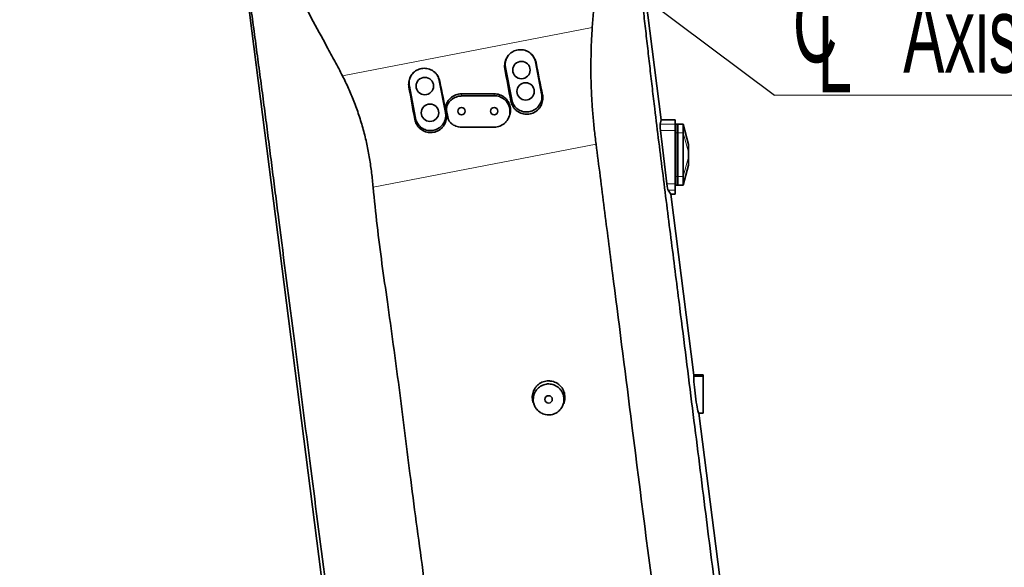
# Model space of a CAD drawing. Header units: millimetres. Extents: x 0 to 11920, y 0 to 8400.
# Tile 21 of 56: x 2725 to 3630, y 6206 to 6710. Entities that reach past the tile are written whole.
import ezdxf

# ---------------------------------------------------------------- set-up
doc = ezdxf.new("R2010")
doc.units = ezdxf.units.MM
doc.header["$LTSCALE"] = 20
doc.styles.add('SLDTEXTSTYLE0', font='TXT', dxfattribs={"width": 0.605})
doc.dimstyles.new('SLDDIMSTYLE0', dxfattribs={"dimtxt": 70, "dimasz": 70, "dimexe": 0, "dimexo": 0.0625, "dimgap": 17.5, "dimtad": 1, "dimdec": 1, "dimrnd": 1e-09, "dimzin": 12, "dimdsep": 46, "dimtxsty": 'SLDTEXTSTYLE0', "dimsah": 1, "dimcen": 0.09, "dimadec": 0, "dimazin": 3, "dimtfac": 1, "dimtofl": 0, "dimtmove": 0, "dimatfit": 3, "dimfxl": 1, "dimfrac": 2, "dimtolj": 1, "dimtzin": 12, "dimarcsym": 0})
doc.dimstyles.new('SLDDIMSTYLE1', dxfattribs={"dimtxt": 70, "dimasz": 70, "dimexe": 0, "dimexo": 0.0625, "dimgap": 17.5, "dimtad": 1, "dimdec": 0, "dimrnd": 1e-09, "dimzin": 12, "dimdsep": 46, "dimtxsty": 'SLDTEXTSTYLE0', "dimsah": 1, "dimcen": 0.09, "dimadec": 0, "dimazin": 3, "dimtfac": 1, "dimtofl": 0, "dimtmove": 0, "dimatfit": 3, "dimfxl": 1, "dimfrac": 2, "dimtolj": 1, "dimtzin": 12, "dimarcsym": 0})
doc.dimstyles.new('SLDDIMSTYLE2', dxfattribs={"dimtxt": 0.18, "dimasz": 70, "dimexe": 0, "dimexo": 0.0625, "dimgap": 0, "dimtad": 0, "dimtih": 1, "dimtoh": 1, "dimdec": 0, "dimrnd": 1e-09, "dimzin": 0, "dimdsep": 46, "dimtxsty": 'Standard', "dimsah": 1, "dimcen": 0.09, "dimadec": 0, "dimazin": 0, "dimtfac": 70, "dimtdec": 0, "dimtofl": 0, "dimtmove": 0, "dimatfit": 3, "dimfxl": 1, "dimfrac": 2, "dimtolj": 1, "dimtzin": 0, "dimarcsym": 0})
doc.dimstyles.new('SLDDIMSTYLE3', dxfattribs={"dimtxt": 70, "dimasz": 70, "dimexe": 0, "dimexo": 0.0625, "dimgap": 17.5, "dimtad": 1, "dimdec": 1, "dimrnd": 1e-09, "dimzin": 12, "dimdsep": 46, "dimtxsty": 'SLDTEXTSTYLE0', "dimsah": 1, "dimcen": 0.09, "dimse1": 1, "dimsd1": 1, "dimadec": 0, "dimazin": 3, "dimtfac": 1, "dimtofl": 0, "dimtmove": 0, "dimatfit": 3, "dimfxl": 1, "dimfrac": 2, "dimtolj": 1, "dimtzin": 12, "dimarcsym": 0})

# ---------------------------------------------------------------- blocks, each defined once
blk = doc.blocks.new('_D')
at = {"color": 7, "linetype": 'Continuous', "lineweight": 0}
for p, q in [((3094.23, 6880.37), (1891.48, 6880.37)), ((1921.48, 6880.37), (1921.48, 5735.37)), ((3094.23, 5735.37), (1891.48, 5735.37))]:
    blk.add_line(p, q, dxfattribs=at)
at = {"color": 7, "linetype": 'Continuous', "lineweight": 18}
for points in [[(1921.48, 6880.37), (1911.48, 6810.37), (1931.48, 6810.37)], [(1921.48, 5735.37), (1931.48, 5805.37), (1911.48, 5805.37)]]:
    blk.add_solid(points, dxfattribs=at)
at = {"color": 7, "linetype": 'Continuous', "lineweight": 18, "insert": (1831.25, 6200.93), "char_height": 70, "attachment_point": 1, "rotation": 90, "style": 'SLDTEXTSTYLE0'}
blk.add_mtext('1145', dxfattribs=at)
blk = doc.blocks.new('_D_3')
at = {"color": 7, "linetype": 'Continuous', "lineweight": 0}
for p, q in [((2883.23, 7276.52), (1736.46, 7276.52)), ((1766.46, 7276.52), (1766.46, 4955.37)), ((2388.89, 4955.37), (1736.46, 4955.37))]:
    blk.add_line(p, q, dxfattribs=at)
at = {"color": 7, "linetype": 'Continuous', "lineweight": 18}
for points in [[(1766.46, 7276.52), (1756.46, 7206.52), (1776.46, 7206.52)], [(1766.46, 4955.37), (1776.46, 5025.37), (1756.46, 5025.37)]]:
    blk.add_solid(points, dxfattribs=at)
at = {"color": 7, "linetype": 'Continuous', "lineweight": 18, "insert": (1676.23, 6009), "char_height": 70, "attachment_point": 1, "rotation": 90, "style": 'SLDTEXTSTYLE0'}
blk.add_mtext('2321', dxfattribs=at)
blk = doc.blocks.new('SW_SYMBOL_MOD_CL')
at = {"color": 0, "linetype": 'Continuous', "lineweight": 0, "char_height": 15515, "attachment_point": 5, "style": 'SLDTEXTSTYLE0'}
for s, insert in [('C', (8000, 12000)), ('L', (12000, 6000))]:
    blk.add_mtext(s, dxfattribs=dict(at, insert=insert))
blk = doc.blocks.new('SW_NOTE_0_1')
at = {"color": 0, "linetype": 'Continuous', "lineweight": 0}
for p, q in [((0, 0), (331.11, 0)), ((331.11, 0), (0, 0)), ((0, 0), (331.11, 0)), ((331.11, 0), (0, 0)), ((0, 0), (331.11, 0)), ((331.11, 0), (0, 0))]:
    blk.add_line(p, q, dxfattribs=at)
at = {"color": 0, "linetype": 'Continuous', "lineweight": 0, "xscale": 0.0045117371, "yscale": 0.0045117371, "zscale": 0.0045117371}
blk.add_blockref('SW_SYMBOL_MOD_CL', (1.22, 10.69), dxfattribs=at)
at = {"color": 0, "linetype": 'Continuous', "lineweight": 0, "insert": (118.28, 90.81), "char_height": 70, "attachment_point": 1, "style": 'SLDTEXTSTYLE0'}
blk.add_mtext('Axis 3', dxfattribs=at)
blk = doc.blocks.new('_D_12')
at = {"color": 7, "linetype": 'Continuous', "lineweight": 0}
for p, q in [((4690.73, 6238.51), (4690.73, 6397.38)), ((4690.73, 6367.38), (4220.12, 6367.38))]:
    blk.add_line(p, q, dxfattribs=at)
at = {"color": 7, "linetype": 'Continuous', "lineweight": 18}
blk.add_solid([(4690.73, 6367.38), (4620.73, 6377.38), (4620.73, 6357.38)], dxfattribs=at)
at = {"color": 7, "linetype": 'Continuous', "lineweight": 18, "insert": (4220.12, 6457.61), "char_height": 70, "attachment_point": 1, "style": 'SLDTEXTSTYLE0'}
blk.add_mtext('1878,5', dxfattribs=at)
blk = doc.blocks.new('_D_13')
at = {"color": 7, "linetype": 'Continuous', "lineweight": 0}
for p, q in [((4690.73, 6238.51), (4690.73, 6547.11)), ((4690.73, 6517.11), (4207.44, 6517.11))]:
    blk.add_line(p, q, dxfattribs=at)
at = {"color": 7, "linetype": 'Continuous', "lineweight": 18}
for centre, start, end in [((4327.55, 6570.83), 153.43495, 206.56505), ((4406.79, 6570.83), 333.43495, 26.56505)]:
    blk.add_arc(centre, 120.11, start, end, dxfattribs=at)
blk.add_solid([(4690.73, 6517.11), (4620.73, 6527.11), (4620.73, 6507.11)], dxfattribs=at)
at = {"color": 7, "linetype": 'Continuous', "lineweight": 18, "insert": (4220.12, 6607.34), "char_height": 70, "attachment_point": 1, "style": 'SLDTEXTSTYLE0'}
blk.add_mtext('1992,5', dxfattribs=at)

msp = doc.modelspace()

# ---------------------------------------------------------------- linework, layer by layer
at = {"color": 7, "linetype": 'Continuous', "lineweight": 35}
for p, q in [((3278.27, 6903.35), (3314.78, 6617.37)), ((3016.9, 6084.19), (2918.19, 6857.39)), ((3204.8, 6641.31), (3199.08, 6670.76)), ((3171.59, 6665.42), (3177.31, 6635.97)), ((3116.45, 6624.14), (3110.73, 6653.59)), ((3083.24, 6648.25), (3088.97, 6618.8)), ((3118.94, 6618.33), (3118.06, 6620.75)), ((3118.87, 6618.32), (3119.37, 6617.26)), ((3174.31, 6618.96), (3174.76, 6619.89)), ((3313.74, 6613.47), (3314.78, 6617.37)), ((3327.43, 6617.37), (3314.78, 6617.37)), ((3327.43, 6617.37), (3327.43, 6613.47)), ((3319.94, 6558.69), (3314.11, 6607.56)), ((3327.43, 6613.47), (3327.43, 6607.56)), ((3327.43, 6613.37), (3329.43, 6613.37)), ((3327.43, 6607.56), (3327.43, 6558.69)), ((3329.43, 6605.37), (3329.43, 6613.37)), ((3329.43, 6613.24), (3329.93, 6613.37)), ((3334.93, 6613.37), (3329.93, 6613.37)), ((3329.93, 6613.37), (3329.93, 6605.37)), ((3339.93, 6594.87), (3334.93, 6613.37)), ((3334.93, 6613.37), (3334.93, 6605.37)), ((3329.43, 6565.37), (3329.43, 6605.37)), ((3329.93, 6605.37), (3329.93, 6565.37)), ((3334.93, 6605.37), (3334.93, 6565.37)), ((3339.93, 6594.87), (3339.93, 6594.62)), ((3339.93, 6594.62), (3339.93, 6587.55)), ((3339.93, 6587.55), (3339.93, 6583.19)), ((3339.93, 6583.19), (3339.93, 6576.12)), ((3334.93, 6557.37), (3339.93, 6575.87)), ((3339.93, 6576.12), (3339.93, 6575.87)), ((3329.43, 6557.37), (3329.43, 6565.37)), ((3329.93, 6565.37), (3329.93, 6557.37)), ((3334.93, 6565.37), (3334.93, 6557.37)), ((3323.5, 6549.06), (3321.01, 6552.73)), ((3327.43, 6558.69), (3327.43, 6552.73)), ((3327.43, 6557.37), (3329.43, 6557.37)), ((3327.43, 6552.73), (3327.43, 6549.06)), ((3329.43, 6557.5), (3329.93, 6557.37)), ((3334.93, 6557.37), (3329.93, 6557.37)), ((3323.5, 6549.06), (3344.75, 6382.62)), ((3327.43, 6549.06), (3323.5, 6549.06)), ((3344.7, 6381.48), (3344.75, 6382.62)), ((3353.23, 6382.87), (3344.71, 6382.87)), ((3353.23, 6382.62), (3344.75, 6382.62)), ((3353.23, 6382.83), (3353.23, 6382.87)), ((3353.23, 6382.62), (3353.23, 6382.83)), ((3353.23, 6381.48), (3353.23, 6382.62)), ((3353.23, 6348.09), (3353.23, 6381.48)), ((3197.7, 6355.89), (3198.56, 6354.1)), ((3223.9, 6354.1), (3224.76, 6355.89)), ((3349.21, 6347.63), (3348.96, 6348.09)), ((3349.21, 6347.63), (3386.33, 6056.89)), ((3353.23, 6347.63), (3349.21, 6347.63)), ((3353.23, 6347.63), (3353.23, 6348.09))]:
    msp.add_line(p, q, dxfattribs=at)
at = {"color": 8, "linetype": 'Continuous', "lineweight": 18}
for p, q in [((3021.88, 6657.85), (3251.35, 6702.24)), ((3199.08, 6670.76), (3199.69, 6670.01)), ((3171.59, 6665.42), (3171.02, 6664.5)), ((3110.73, 6653.59), (3111.2, 6653.01)), ((3083.24, 6648.25), (3082.82, 6647.56)), ((3118.27, 6631.25), (3117.73, 6632.91)), ((3131.23, 6639.34), (3131.23, 6641.37)), ((3161.23, 6639.52), (3161.23, 6641.37)), ((3177.31, 6635.97), (3176.51, 6634.66)), ((3204.8, 6641.31), (3205.65, 6640.26)), ((3116.45, 6624.14), (3117.16, 6623.27)), ((3117.48, 6625.41), (3116.91, 6626.64)), ((3088.97, 6618.8), (3088.31, 6617.73)), ((3118.61, 6619.55), (3118.06, 6620.75)), ((3327.43, 6613.47), (3313.74, 6613.47)), ((3327.43, 6607.56), (3314.11, 6607.56)), ((3334.93, 6613.37), (3339.93, 6594.62)), ((3327.43, 6605.37), (3329.43, 6605.37)), ((3329.43, 6605.37), (3329.93, 6605.37)), ((3334.93, 6605.37), (3329.93, 6605.37)), ((3334.93, 6605.37), (3339.93, 6587.55)), ((3254.9, 6595.01), (3049.99, 6555.37)), ((3334.93, 6565.37), (3339.93, 6583.19)), ((3334.93, 6557.37), (3339.93, 6576.12)), ((3327.43, 6565.37), (3329.43, 6565.37)), ((3329.43, 6565.37), (3329.93, 6565.37)), ((3334.93, 6565.37), (3329.93, 6565.37)), ((3327.43, 6558.69), (3319.94, 6558.69)), ((3327.43, 6552.73), (3321.01, 6552.73)), ((3353.23, 6381.48), (3344.7, 6381.48)), ((3353.23, 6382.83), (3344.72, 6382.83)), ((3353.23, 6348.09), (3348.96, 6348.09))]:
    msp.add_line(p, q, dxfattribs=at)
at = {"color": 7, "linetype": 'Continuous', "lineweight": 35, "flags": 128}
msp.add_lwpolyline([(3161.23, 6610.7), (3151.85, 6610.69), (3141.54, 6610.68), (3131.23, 6610.66)], dxfattribs=at)
at = {"color": 7, "linetype": 'Continuous', "lineweight": 35}
for centre, radius in [((3186.29, 6663.18), 8), ((3097.46, 6648.46), 8), ((3190.1, 6643.55), 8), ((3102.23, 6623.92), 8), ((3131.23, 6625.37), 3.4), ((3161.23, 6625.37), 3.4), ((3211.23, 6360.37), 3.4)]:
    msp.add_circle(centre, radius, dxfattribs=at)
for centre, major_axis, ratio, start_param, end_param in [((3185.67, 6617.68), (-70.6, 363.2), 0.064747, 4.762011, 4.844357), ((3220.46, 6624.42), (-70.6, 363.2), 0.111469, 1.438569, 1.520919), ((3097.2, 6600.57), (-70.6, 363.2), 0.064747, 4.762343, 4.844695), ((3132.29, 6607.36), (-70.6, 363.2), 0.111469, 1.43823, 1.520586), ((3314.51, 6607.56), (-0.72, 6), 0.066859, 0.166009, 1.562779), ((3320.35, 6558.69), (-0.72, 6), 0.066859, 1.562779, 3.012909), ((3347.09, 6365.37), (-2.1, 17.5), 0.066859, 0.393676, 2.975215)]:
    msp.add_ellipse(centre, major_axis=major_axis, ratio=ratio, start_param=start_param, end_param=end_param, dxfattribs=at)
for points, knots in [([(3021.88, 6657.85), (3019.54, 6662.32), (3014.87, 6671.27), (3005.1, 6688.96), (2988.41, 6720.13), (2968.6, 6756.55), (2951.46, 6787.65), (2942.75, 6805.06), (2938.19, 6816.02), (2934.61, 6826.73), (2931.39, 6838.5), (2928.74, 6852.01), (2927.02, 6867.35), (2926.63, 6882.97), (2927.53, 6897.62), (2929.43, 6911.1), (2931.86, 6922.61), (2934.83, 6933.22), (2937.95, 6942.36), (2941.33, 6950.75), (2945.63, 6960.15), (2951.24, 6970.58), (2958.44, 6981.81), (2965.77, 6991.56), (2973.26, 7000.23), (2981.23, 7008.37), (2990.24, 7016.39), (2999.93, 7023.8), (3009.67, 7030.21), (3019.38, 7035.72), (3030.26, 7040.97), (3042.45, 7045.75), (3055.93, 7049.76), (3069.77, 7052.64), (3083.62, 7054.3), (3097.42, 7054.81), (3111.05, 7054.08), (3120.61, 7053.09), (3125.49, 7052.02), (3125.93, 7051.93)], [0, 0, 0, 0, 0.028015, 0.056038, 0.112078, 0.224166, 0.286057, 0.309102, 0.332135, 0.351926, 0.371717, 0.399895, 0.428266, 0.45725, 0.486447, 0.509498, 0.532549, 0.551436, 0.570322, 0.585809, 0.601295, 0.627239, 0.650886, 0.674533, 0.694096, 0.71366, 0.736841, 0.760022, 0.780225, 0.800428, 0.820862, 0.846074, 0.87171, 0.897394, 0.92303, 0.947675, 0.972624, 0.997574, 1, 1, 1, 1]), ([(3173.32, 7035.73), (3174.32, 7035.25), (3179.48, 7032.76), (3188.34, 7027.25), (3199.79, 7019.19), (3210.56, 7010.09), (3220.65, 7000.1), (3229.98, 6989.22), (3238.51, 6977.47), (3246.12, 6964.92), (3252.74, 6951.67), (3258.19, 6938.06), (3262.34, 6924.65), (3265.32, 6911.64), (3267.18, 6899.61), (3268.21, 6888.23), (3268.55, 6878.08), (3268.22, 6866.61), (3267.11, 6853.86), (3265.36, 6837.48), (3261.9, 6806.54), (3258.31, 6770.63), (3253.81, 6731.66), (3252.17, 6712.04), (3251.35, 6702.24)], [0, 0, 0, 0, 0.008893, 0.046125, 0.083784, 0.121844, 0.159905, 0.198495, 0.237846, 0.277521, 0.317458, 0.357994, 0.396413, 0.431384, 0.466355, 0.495227, 0.524097, 0.548712, 0.588243, 0.627785, 0.68219, 0.8405, 0.920242, 1, 1, 1, 1]), ([(3277.3, 6900.97), (3277.83, 6896.05), (3278.91, 6886.2), (3280.61, 6871.32), (3282.34, 6856.4), (3284.1, 6841.46), (3285.85, 6826.52), (3290.54, 6785.91), (3295.32, 6744.17), (3300.23, 6701.27), (3302.32, 6682.88), (3304.44, 6664.48), (3306.58, 6646.06), (3309.27, 6623.53), (3312.54, 6596.91), (3316.36, 6566.25), (3320.22, 6535.65), (3324.11, 6505.07), (3328, 6474.51), (3334.44, 6423.61), (3343.4, 6352.31), (3352.91, 6276.98), (3360.36, 6217.83), (3365.74, 6174.87), (3371.13, 6131.93), (3376.53, 6089.01), (3380.17, 6060.47), (3381.98, 6046.19)], [0, 0, 0, 0, 0.0173586, 0.0347226, 0.0521154, 0.0695297, 0.0869432, 0.1043349, 0.2116182, 0.2330905, 0.2545744, 0.2760504, 0.2975085, 0.3189592, 0.3547906, 0.3906264, 0.4264882, 0.4623707, 0.4982546, 0.5341181, 0.6414015, 0.7486846, 0.7989483, 0.8492165, 0.8994831, 0.9497431, 1, 1, 1, 1]), ([(3021.21, 6074.67), (3016.45, 6111.68), (3006.93, 6185.69), (2992.4, 6298.8), (2977.85, 6411.99), (2967.07, 6495.65), (2960.42, 6547.5), (2957.58, 6569.73), (2954.72, 6591.97), (2951.83, 6614.26), (2948.89, 6636.68), (2945.89, 6659.19), (2942.86, 6681.77), (2939.82, 6704.32), (2936.77, 6726.87), (2933.8, 6748.89), (2930.91, 6770.42), (2928.1, 6791.44), (2925.28, 6812.44), (2922.45, 6833.42), (2920.55, 6847.32), (2919.6, 6854.26)], [0, 0, 0, 0, 0.142457, 0.284915, 0.435653, 0.578314, 0.60687, 0.635446, 0.664008, 0.692539, 0.721057, 0.749952, 0.778853, 0.807771, 0.836697, 0.865612, 0.892494, 0.919393, 0.946284, 0.973147, 1, 1, 1, 1]), ([(3251.35, 6702.24), (3251.07, 6697.9), (3250.52, 6689.22), (3250.17, 6676.06), (3250.05, 6662.82), (3250.28, 6649.41), (3250.88, 6635.89), (3251.83, 6622.25), (3253.18, 6608.6), (3254.33, 6599.54), (3254.9, 6595.01)], [0, 0, 0, 0, 0.122683, 0.245375, 0.368924, 0.492471, 0.61885, 0.745227, 0.87261, 1, 1, 1, 1]), ([(3199.69, 6670.01), (3199.5, 6670.77), (3199.12, 6672.28), (3198.08, 6674.48), (3196.68, 6676.54), (3194.9, 6678.39), (3192.82, 6679.9), (3190.54, 6681.02), (3188.11, 6681.72), (3185.64, 6682), (3183.19, 6681.84), (3180.83, 6681.28), (3178.62, 6680.34), (3176.6, 6679.06), (3174.82, 6677.46), (3173.3, 6675.58), (3172.1, 6673.46), (3171.25, 6671.13), (3170.8, 6668.67), (3170.74, 6666.43), (3170.94, 6665.05), (3171.02, 6664.5)], [0, 0, 0, 0, 0.051286, 0.102573, 0.158644, 0.21471, 0.270413, 0.326107, 0.380383, 0.434652, 0.487203, 0.539754, 0.591341, 0.642934, 0.694884, 0.746841, 0.800214, 0.853594, 0.908561, 0.96353, 1, 1, 1, 1]), ([(3175.62, 6678.12), (3175.46, 6677.98), (3174.7, 6677.32), (3173.64, 6675.88), (3172.48, 6673.81), (3171.71, 6671.57), (3171.32, 6669.23), (3171.31, 6667.16), (3171.51, 6665.89), (3171.59, 6665.42)], [0, 0, 0, 0, 0.044268, 0.216489, 0.383916, 0.556198, 0.72365, 0.895962, 1, 1, 1, 1]), ([(3199.08, 6670.76), (3198.89, 6671.52), (3198.51, 6673.06), (3197.46, 6675.19), (3196.31, 6676.91), (3195.39, 6677.77), (3195.04, 6678.11)], [0, 0, 0, 0, 0.27462, 0.557299, 0.830434, 1, 1, 1, 1]), ([(3111.2, 6653.01), (3110.99, 6653.83), (3110.57, 6655.47), (3109.43, 6657.76), (3107.94, 6659.82), (3106.12, 6661.59), (3104.03, 6663.02), (3101.74, 6664.07), (3099.32, 6664.69), (3096.88, 6664.88), (3094.46, 6664.66), (3092.15, 6664.04), (3089.99, 6663.05), (3088.02, 6661.73), (3086.3, 6660.1), (3084.85, 6658.19), (3083.72, 6656.05), (3082.94, 6653.72), (3082.57, 6651.27), (3082.57, 6649.19), (3082.76, 6647.97), (3082.82, 6647.56)], [0, 0, 0, 0, 0.056039, 0.112078, 0.16816, 0.224237, 0.279861, 0.335475, 0.389595, 0.443707, 0.496125, 0.548543, 0.600132, 0.651726, 0.70377, 0.755821, 0.809318, 0.862821, 0.917912, 0.973004, 1, 1, 1, 1]), ([(3087.27, 6660.94), (3087.12, 6660.82), (3086.37, 6660.17), (3085.31, 6658.73), (3084.14, 6656.66), (3083.37, 6654.43), (3082.97, 6652.08), (3082.96, 6650), (3083.17, 6648.73), (3083.24, 6648.25)], [0, 0, 0, 0, 0.042241, 0.214463, 0.381893, 0.554181, 0.721629, 0.893938, 1, 1, 1, 1]), ([(3110.73, 6653.59), (3110.55, 6654.34), (3110.17, 6655.88), (3109.13, 6657.99), (3107.97, 6659.72), (3107.05, 6660.6), (3106.7, 6660.93)], [0, 0, 0, 0, 0.273042, 0.554, 0.827132, 1, 1, 1, 1]), ([(3049.99, 6555.37), (3049.56, 6559.8), (3048.69, 6568.65), (3046.76, 6581.89), (3044.26, 6595.2), (3041.02, 6608.49), (3037.02, 6621.71), (3032.44, 6634.35), (3027.44, 6646.44), (3023.74, 6654.04), (3021.88, 6657.85)], [0, 0, 0, 0, 0.124578, 0.249237, 0.373784, 0.502462, 0.631288, 0.759986, 0.879795, 1, 1, 1, 1]), ([(3116.91, 6626.64), (3116.84, 6627.18), (3116.68, 6628.26), (3116.79, 6630.42), (3117.36, 6631.93), (3117.73, 6632.91)], [0, 0, 0, 0, 0.254922, 0.509844, 1, 1, 1, 1]), ([(3117.73, 6632.91), (3118.13, 6633.64), (3118.94, 6635.12), (3120.59, 6637.04), (3122.54, 6638.68), (3124.72, 6639.96), (3127.1, 6640.86), (3129.29, 6641.31), (3130.68, 6641.35), (3131.23, 6641.37)], [0, 0, 0, 0, 0.148435, 0.301165, 0.449603, 0.602369, 0.750441, 0.902821, 1, 1, 1, 1]), ([(3118.27, 6631.25), (3118.66, 6631.96), (3119.45, 6633.38), (3121.06, 6635.22), (3122.93, 6636.77), (3125.05, 6638), (3127.35, 6638.85), (3129.44, 6639.27), (3130.74, 6639.32), (3131.23, 6639.34)], [0, 0, 0, 0, 0.151059, 0.302126, 0.45312, 0.604123, 0.756472, 0.908821, 1, 1, 1, 1]), ([(3131.23, 6641.37), (3134.72, 6641.37), (3141.47, 6641.37), (3151.47, 6641.37), (3157.97, 6641.37), (3161.23, 6641.37)], [0, 0, 0, 0, 0.3492609, 0.6746303, 1, 1, 1, 1]), ([(3131.23, 6639.34), (3134.73, 6639.36), (3141.47, 6639.4), (3151.47, 6639.46), (3157.98, 6639.5), (3161.23, 6639.52)], [0, 0, 0, 0, 0.349465, 0.674732, 1, 1, 1, 1]), ([(3161.23, 6641.37), (3162.06, 6641.33), (3163.75, 6641.25), (3166.19, 6640.59), (3168.52, 6639.56), (3170.62, 6638.15), (3172.48, 6636.4), (3174, 6634.38), (3175.17, 6632.1), (3175.93, 6629.69), (3176.28, 6627.16), (3176.19, 6624.64), (3175.72, 6622.16), (3175.07, 6620.64), (3174.75, 6619.89)], [0, 0, 0, 0, 0.0824083, 0.1672123, 0.249618, 0.3344055, 0.4169916, 0.5019738, 0.5845616, 0.6695545, 0.7519637, 0.8367742, 0.9190078, 1, 1, 1, 1]), ([(3161.23, 6639.52), (3162.04, 6639.48), (3163.67, 6639.42), (3166.05, 6638.8), (3168.31, 6637.81), (3170.35, 6636.46), (3172.14, 6634.78), (3173.6, 6632.84), (3174.72, 6630.68), (3175.44, 6628.38), (3175.78, 6625.98), (3175.71, 6623.57), (3175.23, 6621.19), (3174.37, 6618.92), (3173.13, 6616.81), (3171.56, 6614.94), (3169.68, 6613.35), (3167.57, 6612.1), (3165.26, 6611.21), (3163.12, 6610.77), (3161.76, 6610.72), (3161.23, 6610.7)], [0, 0, 0, 0, 0.0531736, 0.107877, 0.1610538, 0.2157962, 0.2685735, 0.3229117, 0.3752016, 0.4290149, 0.4812087, 0.5349014, 0.5873832, 0.6413636, 0.6942785, 0.748711, 0.8019193, 0.8566684, 0.9099063, 0.9646961, 1, 1, 1, 1]), ([(3176.51, 6634.66), (3176.7, 6633.86), (3177.09, 6632.22), (3178.18, 6629.95), (3179.63, 6627.86), (3181.39, 6626.06), (3183.45, 6624.58), (3185.7, 6623.47), (3188.12, 6622.76), (3190.61, 6622.46), (3193.13, 6622.59), (3195.58, 6623.14), (3197.91, 6624.09), (3200.04, 6625.41), (3201.92, 6627.09), (3203.48, 6629.04), (3204.7, 6631.23), (3205.53, 6633.58), (3205.95, 6636.06), (3205.97, 6638.31), (3205.75, 6639.7), (3205.65, 6640.26)], [0, 0, 0, 0, 0.053086, 0.107708, 0.160796, 0.215437, 0.268307, 0.322715, 0.375474, 0.429763, 0.482525, 0.536822, 0.589514, 0.643742, 0.696298, 0.750384, 0.802855, 0.856843, 0.909401, 0.963466, 1, 1, 1, 1]), ([(3177.31, 6635.97), (3177.5, 6635.22), (3177.87, 6633.68), (3178.91, 6631.56), (3180.27, 6629.61), (3181.93, 6627.93), (3183.87, 6626.55), (3185.99, 6625.52), (3188.28, 6624.85), (3190.62, 6624.58), (3193, 6624.71), (3195.3, 6625.23), (3197.5, 6626.14), (3199.5, 6627.39), (3201.28, 6628.97), (3202.75, 6630.82), (3203.9, 6632.9), (3204.68, 6635.13), (3205.07, 6637.48), (3205.09, 6639.55), (3204.88, 6640.83), (3204.8, 6641.31)], [0, 0, 0, 0, 0.052924, 0.107383, 0.160307, 0.214767, 0.26768, 0.322127, 0.375046, 0.429499, 0.482442, 0.536922, 0.589843, 0.644299, 0.697211, 0.751657, 0.804588, 0.859055, 0.911992, 0.966465, 1, 1, 1, 1]), ([(3088.97, 6618.8), (3089.15, 6618.04), (3089.53, 6616.51), (3090.56, 6614.39), (3091.93, 6612.44), (3093.59, 6610.76), (3095.52, 6609.38), (3097.65, 6608.35), (3099.93, 6607.68), (3102.27, 6607.41), (3104.65, 6607.54), (3106.95, 6608.06), (3109.15, 6608.96), (3111.15, 6610.22), (3112.93, 6611.8), (3114.4, 6613.65), (3115.55, 6615.73), (3116.33, 6617.96), (3116.73, 6620.3), (3116.74, 6622.38), (3116.53, 6623.65), (3116.45, 6624.14)], [0, 0, 0, 0, 0.052921, 0.107377, 0.160299, 0.214755, 0.267668, 0.322115, 0.375034, 0.429488, 0.482431, 0.53691, 0.589831, 0.644287, 0.6972, 0.751645, 0.804577, 0.859043, 0.91198, 0.966453, 1, 1, 1, 1]), ([(3118.06, 6620.75), (3117.96, 6621.24), (3117.77, 6622.23), (3117.39, 6624.19), (3117.1, 6625.66), (3116.91, 6626.64)], [0, 0, 0, 0, 0.250009, 0.500018, 1, 1, 1, 1]), ([(3117.48, 6625.41), (3117.41, 6625.95), (3117.26, 6627), (3117.4, 6629.01), (3117.93, 6630.37), (3118.27, 6631.25)], [0, 0, 0, 0, 0.27379, 0.530558, 1, 1, 1, 1]), ([(3118.61, 6619.55), (3118.52, 6620.04), (3118.33, 6621.03), (3117.95, 6622.98), (3117.67, 6624.44), (3117.48, 6625.41)], [0, 0, 0, 0, 0.251895, 0.50379, 1, 1, 1, 1]), ([(3088.31, 6617.73), (3088.53, 6616.83), (3088.98, 6615), (3090.24, 6612.58), (3091.83, 6610.49), (3093.65, 6608.79), (3095.75, 6607.41), (3098.03, 6606.42), (3100.46, 6605.82), (3102.93, 6605.64), (3105.42, 6605.88), (3107.81, 6606.52), (3110.08, 6607.57), (3112.12, 6608.98), (3113.91, 6610.72), (3115.36, 6612.71), (3116.47, 6614.94), (3117.19, 6617.3), (3117.5, 6619.77), (3117.43, 6621.77), (3117.22, 6622.93), (3117.16, 6623.27)], [0, 0, 0, 0, 0.059829, 0.121888, 0.175018, 0.229705, 0.28257, 0.336975, 0.389725, 0.444004, 0.496745, 0.551019, 0.603717, 0.657952, 0.710492, 0.764562, 0.817011, 0.870973, 0.923569, 0.97767, 1, 1, 1, 1]), ([(3121.53, 6614.38), (3121.15, 6614.77), (3120.39, 6615.52), (3119.28, 6617.22), (3118.87, 6618.64), (3118.61, 6619.55)], [0, 0, 0, 0, 0.271554, 0.529302, 1, 1, 1, 1]), ([(3131.23, 6610.66), (3130.28, 6610.72), (3128.54, 6610.81), (3126.06, 6611.55), (3123.7, 6612.64), (3122.29, 6613.77), (3121.53, 6614.38)], [0, 0, 0, 0, 0.2662796, 0.4927235, 0.7257471, 1, 1, 1, 1]), ([(3329.84, 6003.66), (3329.14, 6010.4), (3327.75, 6023.88), (3324.07, 6050.74), (3318.24, 6097.83), (3305.41, 6198.15), (3288.77, 6328.97), (3273.05, 6452.6), (3262.38, 6535.93), (3257.39, 6575.32), (3254.9, 6595.01)], [0, 0, 0, 0, 0.034103, 0.068214, 0.136443, 0.272899, 0.577187, 0.800173, 0.900087, 1, 1, 1, 1]), ([(3049.99, 6555.37), (3051.14, 6543.64), (3053.43, 6520.18), (3058.05, 6485.12), (3065.17, 6435.52), (3073.97, 6371.26), (3082.25, 6303.68), (3089.54, 6247.59), (3095.74, 6202.99), (3101.43, 6158.32), (3105.73, 6123.92), (3107.37, 6099.66), (3107.14, 6085.71), (3106.22, 6076.46), (3105.76, 6071.84)], [0, 0, 0, 0, 0.0725649, 0.1451471, 0.21773, 0.3811141, 0.5445018, 0.6369294, 0.7293646, 0.8217873, 0.9141979, 0.9427797, 0.971405, 1, 1, 1, 1]), ([(3211.23, 6377.37), (3210.39, 6377.33), (3208.71, 6377.24), (3206.26, 6376.59), (3203.95, 6375.57), (3201.85, 6374.17), (3200.01, 6372.43), (3198.48, 6370.41), (3197.32, 6368.16), (3196.54, 6365.75), (3196.18, 6363.23), (3196.25, 6360.68), (3196.73, 6358.2), (3197.38, 6356.65), (3197.7, 6355.89)], [0, 0, 0, 0, 0.083065, 0.166132, 0.24919, 0.33225, 0.415477, 0.498706, 0.582324, 0.665943, 0.749953, 0.833965, 0.918118, 1, 1, 1, 1]), ([(3211.23, 6346.06), (3212, 6346.1), (3213.57, 6346.17), (3215.85, 6346.78), (3218.01, 6347.75), (3219.97, 6349.06), (3221.7, 6350.69), (3223.13, 6352.58), (3224.25, 6354.71), (3224.99, 6356.99), (3225.35, 6359.39), (3225.3, 6361.82), (3224.84, 6364.22), (3223.99, 6366.49), (3222.76, 6368.61), (3221.21, 6370.47), (3219.35, 6372.04), (3217.29, 6373.25), (3215.04, 6374.1), (3212.72, 6374.55), (3210.34, 6374.6), (3208.01, 6374.26), (3205.76, 6373.52), (3203.68, 6372.43), (3201.8, 6370.99), (3200.18, 6369.26), (3198.86, 6367.26), (3197.89, 6365.08), (3197.28, 6362.73), (3197.08, 6360.33), (3197.28, 6357.89), (3197.89, 6355.54), (3198.89, 6353.3), (3200.24, 6351.29), (3201.92, 6349.52), (3203.85, 6348.09), (3206, 6347.01), (3208.47, 6346.23), (3210.25, 6346.12), (3211.23, 6346.06)], [0, 0, 0, 0, 0.026062, 0.052884, 0.078945, 0.105755, 0.131956, 0.158899, 0.185408, 0.212669, 0.239474, 0.267049, 0.293985, 0.321706, 0.348572, 0.376231, 0.402857, 0.430273, 0.456585, 0.483675, 0.509732, 0.536548, 0.56254, 0.589278, 0.615419, 0.642303, 0.668709, 0.695865, 0.722574, 0.750045, 0.776966, 0.804667, 0.831587, 0.8593, 0.886011, 0.913515, 0.939916, 0.967099, 1, 1, 1, 1]), ([(3224.71, 6355.91), (3224.96, 6356.43), (3225.58, 6357.71), (3226.09, 6359.94), (3226.3, 6362.47), (3226.06, 6365.01), (3225.41, 6367.47), (3224.34, 6369.79), (3222.91, 6371.9), (3221.13, 6373.73), (3219.08, 6375.24), (3216.8, 6376.36), (3214.17, 6377.19), (3212.28, 6377.31), (3211.23, 6377.37)], [0, 0, 0, 0, 0.057229, 0.141096, 0.224964, 0.309109, 0.393254, 0.477416, 0.561576, 0.645458, 0.729336, 0.812836, 0.896334, 1, 1, 1, 1])]:
    msp.add_open_spline(points, degree=3, knots=knots, dxfattribs=at)

# ---------------------------------------------------------------- block references
at = {"color": 7, "linetype": 'Continuous', "lineweight": 0}
msp.add_blockref('SW_NOTE_0_1', (3418.89, 6640), dxfattribs=at)

# ---------------------------------------------------------------- dimensions: what is measured, and where the dimension line sits
at = {"color": 7, "linetype": 'Continuous', "lineweight": 18}
for base, p1, p2, dimstyle, picture, middle in [((1766.46, 4955.37), (2887.23, 7276.52), (2392.89, 4955.37), 'SLDDIMSTYLE1', '_D_3', (1766.46, 6115.94)), ((1921.48, 5735.37), (3098.23, 6880.37), (3098.23, 5735.37), 'SLDDIMSTYLE0', '_D', (1921.48, 6307.87))]:
    dim = msp.add_linear_dim(base=base, p1=p1, p2=p2, angle=90, dimstyle=dimstyle, dxfattribs=at)
    dim.commit()
    dim.dimension.update_dxf_attribs({"geometry": picture, "text_midpoint": middle, "dimtype": 160})
dim = msp.add_linear_dim(base=(4690.73, 6517.11), p1=(2812.23, 6291.06), p2=(4690.73, 6234.51), text='(<>)', dimstyle='SLDDIMSTYLE3', dxfattribs=at)
dim.commit()
dim.dimension.update_dxf_attribs({"geometry": '_D_13', "text_midpoint": (4367.17, 6517.11), "dimtype": 160})
dim = msp.add_linear_dim(base=(2812.23, 6367.38), p1=(4690.73, 6234.51), p2=(2812.23, 6291.06), dimstyle='SLDDIMSTYLE3', dxfattribs=at)
dim.commit()
dim.dimension.update_dxf_attribs({"geometry": '_D_12', "text_midpoint": (4367.17, 6367.38), "dimtype": 160})

# ---------------------------------------------------------------- leaders
at = {"color": 7, "linetype": 'Continuous', "lineweight": 0}
msp.add_leader([(3098.23, 6880.37), (3418.89, 6640)], dimstyle='SLDDIMSTYLE2', dxfattribs=at)

doc.saveas('drawing.dxf')
